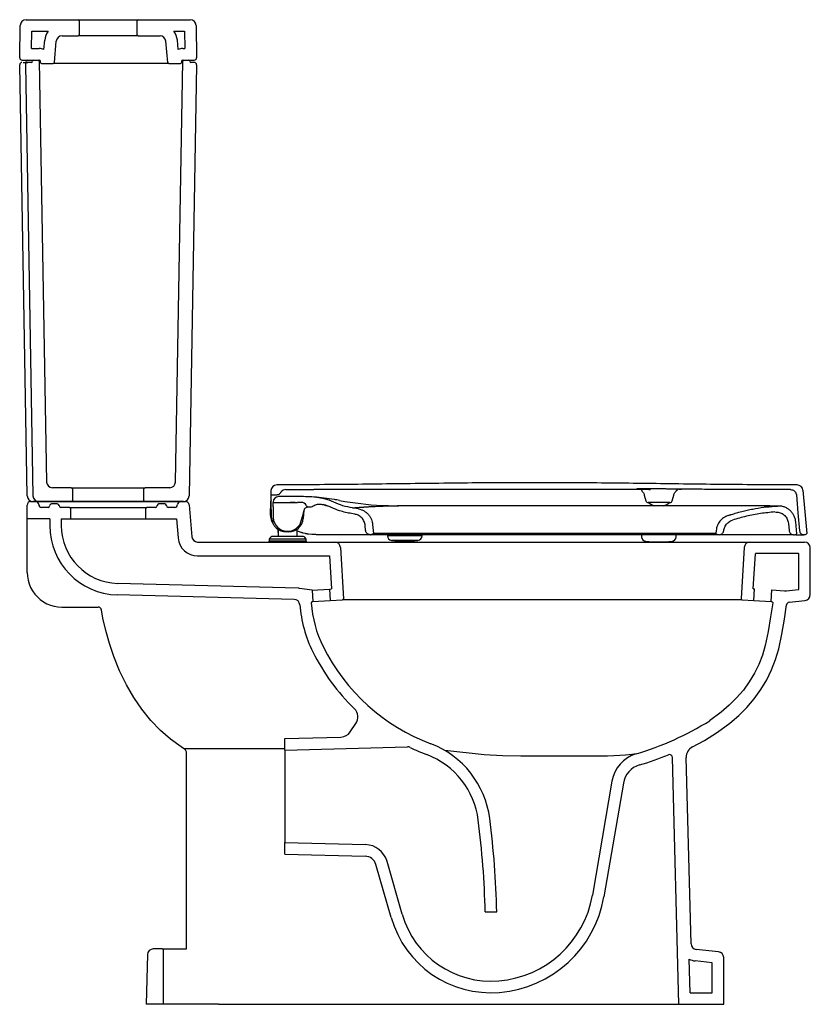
# Model space of a CAD drawing. Header units: millimetres. Extents: x 905.102 to 905.786, y 1368.491 to 1369.343.
import ezdxf

# ---------------------------------------------------------------- set-up
doc = ezdxf.new("R2010")
doc.units = ezdxf.units.MM
doc.layers.add('SANINDUSA', color=3, linetype='Continuous')

msp = doc.modelspace()

# ---------------------------------------------------------------- linework, layer by layer
at = {"layer": 'SANINDUSA'}
for p, q in [((905.1074, 1369.34295), (905.15251, 1369.34295)), ((905.15251, 1369.34295), (905.20451, 1369.34295)), ((905.20451, 1369.34295), (905.24962, 1369.34295)), ((905.10191, 1369.30999), (905.1024, 1369.33804)), ((905.15351, 1369.34195), (905.15351, 1369.32995)), ((905.20351, 1369.32995), (905.20351, 1369.34195)), ((905.25462, 1369.33804), (905.25511, 1369.30999)), ((905.11205, 1369.31795), (905.11231, 1369.33295)), ((905.11231, 1369.33295), (905.12656, 1369.33295)), ((905.12291, 1369.31719), (905.12361, 1369.32526)), ((905.13856, 1369.32895), (905.15251, 1369.32895)), ((905.20451, 1369.32895), (905.15251, 1369.32895)), ((905.20451, 1369.32895), (905.22346, 1369.32895)), ((905.23546, 1369.33295), (905.24471, 1369.33295)), ((905.23911, 1369.31719), (905.23841, 1369.32526)), ((905.24471, 1369.33295), (905.24497, 1369.31795)), ((905.11205, 1369.31795), (905.11887, 1369.31795)), ((905.13195, 1369.30587), (905.13357, 1369.32439)), ((905.23006, 1369.30587), (905.22844, 1369.32439)), ((905.24314, 1369.31795), (905.24497, 1369.31795)), ((905.10842, 1368.93087), (905.10191, 1369.30392)), ((905.10391, 1369.30795), (905.11887, 1369.30795)), ((905.10479, 1369.30595), (905.10686, 1369.30595)), ((905.10686, 1369.30595), (905.10891, 1369.30595)), ((905.10691, 1369.30392), (905.11342, 1368.93087)), ((905.11188, 1369.30595), (905.10891, 1369.30595)), ((905.11889, 1369.30697), (905.12525, 1368.94287)), ((905.11987, 1369.30595), (905.11987, 1369.30695)), ((905.12087, 1369.30495), (905.13096, 1369.30495)), ((905.14085, 1369.30495), (905.13096, 1369.30495)), ((905.14382, 1369.30495), (905.14085, 1369.30495)), ((905.2132, 1369.30495), (905.14382, 1369.30495)), ((905.21616, 1369.30495), (905.2132, 1369.30495)), ((905.22843, 1369.30495), (905.21616, 1369.30495)), ((905.23106, 1369.30495), (905.22843, 1369.30495)), ((905.23106, 1369.30495), (905.24114, 1369.30495)), ((905.23677, 1368.94287), (905.24312, 1369.30697)), ((905.24214, 1369.30695), (905.24214, 1369.30595)), ((905.24314, 1369.30795), (905.25311, 1369.30795)), ((905.24412, 1369.30795), (905.24814, 1369.30795)), ((905.25511, 1369.30392), (905.24859, 1368.93087)), ((905.25311, 1369.30595), (905.25014, 1369.30595)), ((905.14651, 1368.93795), (905.13025, 1368.93795)), ((905.14651, 1368.93795), (905.21051, 1368.93795)), ((905.14751, 1368.93695), (905.14751, 1368.92695)), ((905.20951, 1368.92695), (905.20951, 1368.93695)), ((905.23177, 1368.93795), (905.21051, 1368.93795)), ((905.31944, 1368.93546), (905.31934, 1368.93182)), ((905.32814, 1368.93409), (905.32814, 1368.93409)), ((905.32814, 1368.93409), (905.32814, 1368.93409)), ((905.32814, 1368.93409), (905.32814, 1368.93409)), ((905.32814, 1368.93409), (905.32814, 1368.93409)), ((905.67286, 1368.93657), (905.67179, 1368.93638)), ((905.78003, 1368.93576), (905.78331, 1368.89826)), ((905.11141, 1368.92595), (905.11592, 1368.92595)), ((905.11842, 1368.92595), (905.11342, 1368.92595)), ((905.11592, 1368.92595), (905.24109, 1368.92595)), ((905.14651, 1368.92595), (905.11842, 1368.92595)), ((905.21051, 1368.92595), (905.14651, 1368.92595)), ((905.2436, 1368.92595), (905.21051, 1368.92595)), ((905.24109, 1368.92595), (905.2456, 1368.92595)), ((905.31934, 1368.93182), (905.31939, 1368.93182)), ((905.31939, 1368.93182), (905.32184, 1368.93182)), ((905.32003, 1368.91202), (905.31951, 1368.92695)), ((905.32127, 1368.92544), (905.32127, 1368.92531)), ((905.32127, 1368.92531), (905.32582, 1368.92531)), ((905.32127, 1368.92506), (905.32127, 1368.92531)), ((905.32134, 1368.92138), (905.32127, 1368.92506)), ((905.32184, 1368.93182), (905.32395, 1368.93182)), ((905.32582, 1368.92511), (905.32582, 1368.92531)), ((905.32582, 1368.92511), (905.33372, 1368.92511)), ((905.34252, 1368.93031), (905.32627, 1368.93031)), ((905.33372, 1368.92531), (905.33891, 1368.92531)), ((905.33372, 1368.92531), (905.33372, 1368.92511)), ((905.3374, 1368.92531), (905.33613, 1368.92531)), ((905.33769, 1368.92531), (905.3374, 1368.92531)), ((905.33769, 1368.92531), (905.33769, 1368.92511)), ((905.33777, 1368.92531), (905.33777, 1368.92511)), ((905.33891, 1368.92511), (905.33777, 1368.92511)), ((905.33891, 1368.92511), (905.33891, 1368.92531)), ((905.33891, 1368.92511), (905.3393, 1368.92511)), ((905.3393, 1368.92531), (905.34042, 1368.92531)), ((905.3393, 1368.92531), (905.3393, 1368.92511)), ((905.33944, 1368.92531), (905.33944, 1368.92511)), ((905.33992, 1368.92531), (905.33992, 1368.92511)), ((905.34032, 1368.92531), (905.34032, 1368.92511)), ((905.34042, 1368.92511), (905.34042, 1368.92531)), ((905.34042, 1368.92511), (905.34077, 1368.92511)), ((905.34077, 1368.92531), (905.34252, 1368.92531)), ((905.34077, 1368.92531), (905.34077, 1368.92511)), ((905.34084, 1368.92511), (905.34077, 1368.92511)), ((905.34084, 1368.92531), (905.34084, 1368.92511)), ((905.36095, 1368.92931), (905.35645, 1368.92983)), ((905.36539, 1368.92838), (905.36095, 1368.92931)), ((905.36539, 1368.92838), (905.36554, 1368.92837)), ((905.36972, 1368.92706), (905.36539, 1368.92838)), ((905.37392, 1368.92535), (905.36972, 1368.92706)), ((905.37392, 1368.92535), (905.37392, 1368.92535)), ((905.64269, 1368.93161), (905.64402, 1368.92662)), ((905.64271, 1368.93162), (905.64272, 1368.93164)), ((905.64272, 1368.93164), (905.64284, 1368.93165)), ((905.66489, 1368.92514), (905.64596, 1368.92514)), ((905.66682, 1368.92662), (905.66811, 1368.93144)), ((905.66801, 1368.93146), (905.66808, 1368.93146)), ((905.66808, 1368.93146), (905.66811, 1368.93145)), ((905.66811, 1368.93145), (905.66811, 1368.93144)), ((905.66811, 1368.93144), (905.66811, 1368.93144)), ((905.10842, 1368.91095), (905.10841, 1368.92295)), ((905.24859, 1368.92322), (905.25101, 1368.89552)), ((905.31904, 1368.9205), (905.31903, 1368.91994)), ((905.32134, 1368.92138), (905.32147, 1368.91382)), ((905.34694, 1368.91381), (905.34811, 1368.91819)), ((905.34804, 1368.91844), (905.34742, 1368.91135)), ((905.34811, 1368.91819), (905.34835, 1368.91909)), ((905.35125, 1368.92132), (905.35217, 1368.92132)), ((905.35217, 1368.92132), (905.35358, 1368.92132)), ((905.36453, 1368.9234), (905.3649, 1368.92331)), ((905.39531, 1368.91961), (905.39003, 1368.92051)), ((905.41555, 1368.92268), (905.41592, 1368.92266)), ((905.41626, 1368.92264), (905.41677, 1368.92262)), ((905.41677, 1368.92262), (905.41795, 1368.92256)), ((905.41795, 1368.92256), (905.41881, 1368.92253)), ((905.41881, 1368.92253), (905.41965, 1368.9225)), ((905.41965, 1368.9225), (905.42087, 1368.92246)), ((905.42087, 1368.92246), (905.42133, 1368.92244)), ((905.42133, 1368.92244), (905.42296, 1368.9224)), ((905.42296, 1368.9224), (905.42299, 1368.9224)), ((905.42299, 1368.9224), (905.42464, 1368.92236)), ((905.42464, 1368.92236), (905.42508, 1368.92235)), ((905.42508, 1368.92235), (905.42627, 1368.92234)), ((905.42627, 1368.92234), (905.42724, 1368.92232)), ((905.42724, 1368.92232), (905.4279, 1368.92232)), ((905.4279, 1368.92232), (905.42941, 1368.92231)), ((905.42951, 1368.92231), (905.42942, 1368.92231)), ((905.4296, 1368.92231), (905.42954, 1368.92231)), ((905.52118, 1368.92231), (905.51241, 1368.92231)), ((905.61118, 1368.92231), (905.52118, 1368.92231)), ((905.62026, 1368.92231), (905.61118, 1368.92231)), ((905.62028, 1368.92231), (905.62026, 1368.92231)), ((905.63258, 1368.92231), (905.62028, 1368.92231)), ((905.63261, 1368.92231), (905.63258, 1368.92231)), ((905.64193, 1368.92231), (905.63261, 1368.92231)), ((905.64198, 1368.92231), (905.64193, 1368.92231)), ((905.75809, 1368.92211), (905.75753, 1368.92211)), ((905.75796, 1368.92211), (905.75797, 1368.92211)), ((905.10841, 1368.87059), (905.10842, 1368.91095)), ((905.12796, 1368.91095), (905.10842, 1368.91095)), ((905.12796, 1368.91095), (905.12796, 1368.90522)), ((905.13796, 1368.91095), (905.14601, 1368.91095)), ((905.13796, 1368.91095), (905.13796, 1368.9052)), ((905.14601, 1368.91095), (905.21101, 1368.91095)), ((905.21101, 1368.91095), (905.2361, 1368.91095)), ((905.23761, 1368.91105), (905.23906, 1368.89447)), ((905.32147, 1368.91382), (905.32147, 1368.91382)), ((905.32147, 1368.91382), (905.32148, 1368.91382)), ((905.32147, 1368.91382), (905.3215, 1368.9121)), ((905.3457, 1368.9092), (905.34694, 1368.91382)), ((905.39194, 1368.91514), (905.38928, 1368.91557)), ((905.77471, 1368.89797), (905.7738, 1368.90843)), ((905.32549, 1368.90198), (905.32549, 1368.89932)), ((905.32549, 1368.89932), (905.32599, 1368.89932)), ((905.32599, 1368.89632), (905.32599, 1368.90167)), ((905.33471, 1368.89972), (905.33277, 1368.89972)), ((905.3335, 1368.90031), (905.33411, 1368.90031)), ((905.34199, 1368.902), (905.34199, 1368.89632)), ((905.34404, 1368.8998), (905.34243, 1368.90038)), ((905.40143, 1368.90096), (905.40105, 1368.90525)), ((905.4075, 1368.90618), (905.40818, 1368.89831)), ((905.70492, 1368.90097), (905.70468, 1368.89831)), ((905.76748, 1368.90694), (905.768, 1368.90096)), ((905.25599, 1368.89095), (905.37641, 1368.89095)), ((905.31774, 1368.89182), (905.31774, 1368.89082)), ((905.35024, 1368.89182), (905.31774, 1368.89182)), ((905.35024, 1368.89082), (905.31774, 1368.89082)), ((905.31799, 1368.89332), (905.31799, 1368.89182)), ((905.34712, 1368.89332), (905.31799, 1368.89332)), ((905.34436, 1368.89582), (905.32135, 1368.89582)), ((905.34664, 1368.89582), (905.34436, 1368.89582)), ((905.34999, 1368.89332), (905.34712, 1368.89332)), ((905.34925, 1368.89823), (905.34734, 1368.89871)), ((905.34999, 1368.89182), (905.34999, 1368.89332)), ((905.35024, 1368.89082), (905.35024, 1368.89182)), ((905.35474, 1368.89754), (905.35189, 1368.89781)), ((905.40515, 1368.89731), (905.36072, 1368.89731)), ((905.37641, 1368.89095), (905.73412, 1368.89095)), ((905.40541, 1368.89731), (905.4055, 1368.89731)), ((905.42027, 1368.89731), (905.42027, 1368.89637)), ((905.45005, 1368.89637), (905.42027, 1368.89637)), ((905.44667, 1368.89239), (905.42387, 1368.89239)), ((905.45027, 1368.89637), (905.45005, 1368.89637)), ((905.45027, 1368.89637), (905.45027, 1368.89731)), ((905.60253, 1368.89831), (905.51279, 1368.89831)), ((905.70719, 1368.89731), (905.51281, 1368.89731)), ((905.64027, 1368.89731), (905.64027, 1368.8956)), ((905.67027, 1368.8956), (905.67005, 1368.8956)), ((905.67027, 1368.8956), (905.67027, 1368.89731)), ((905.70737, 1368.89731), (905.70747, 1368.89731)), ((905.73412, 1368.89095), (905.78141, 1368.89095)), ((905.77199, 1368.89731), (905.77271, 1368.89731)), ((905.78076, 1368.89731), (905.78083, 1368.89731)), ((905.78326, 1368.89826), (905.78331, 1368.89826)), ((905.37969, 1368.88625), (905.38232, 1368.84196)), ((905.78641, 1368.84546), (905.78641, 1368.88595)), ((905.25599, 1368.87895), (905.37011, 1368.87895)), ((905.37011, 1368.87895), (905.37181, 1368.85035)), ((905.73702, 1368.85042), (905.73882, 1368.88072)), ((905.77616, 1368.88095), (905.73907, 1368.88095)), ((905.77641, 1368.85018), (905.77641, 1368.8807)), ((905.10841, 1368.86465), (905.10841, 1368.87059)), ((905.34312, 1368.85097), (905.18661, 1368.85522)), ((905.3552, 1368.84936), (905.34422, 1368.85088)), ((905.3552, 1368.84936), (905.37018, 1368.85025)), ((905.3552, 1368.84936), (905.3558, 1368.83938)), ((905.37018, 1368.85025), (905.37181, 1368.85035)), ((905.37018, 1368.85025), (905.37077, 1368.84027)), ((905.73744, 1368.84032), (905.73803, 1368.85036)), ((905.75241, 1368.83943), (905.75301, 1368.84947)), ((905.33959, 1368.84132), (905.18643, 1368.84524)), ((905.3558, 1368.83938), (905.37077, 1368.84027)), ((905.37077, 1368.84027), (905.38138, 1368.8409)), ((905.72744, 1368.84091), (905.38138, 1368.8409)), ((905.73744, 1368.84032), (905.75241, 1368.83943)), ((905.76823, 1368.83904), (905.78193, 1368.84048)), ((905.13841, 1368.83465), (905.16974, 1368.83465)), ((905.3553, 1368.83935), (905.3558, 1368.83938)), ((905.38808, 1368.72663), (905.393, 1368.73394)), ((905.33146, 1368.72096), (905.38005, 1368.72223)), ((905.33146, 1368.71095), (905.33146, 1368.72096)), ((905.24546, 1368.71102), (905.24171, 1368.71382)), ((905.24403, 1368.71242), (905.33146, 1368.71242)), ((905.33146, 1368.71095), (905.43754, 1368.71373)), ((905.33146, 1368.71095), (905.33146, 1368.63095)), ((905.67259, 1368.49095), (905.66699, 1368.70466)), ((905.68322, 1368.54329), (905.679, 1368.70453)), ((905.61468, 1368.68396), (905.59781, 1368.58531)), ((905.62453, 1368.68228), (905.60774, 1368.58407)), ((905.33146, 1368.62095), (905.33146, 1368.63095)), ((905.33146, 1368.63095), (905.40125, 1368.62913)), ((905.33146, 1368.62095), (905.40099, 1368.61913)), ((905.42349, 1368.56611), (905.41034, 1368.6119)), ((905.4331, 1368.56887), (905.41995, 1368.61466)), ((905.50497, 1368.57095), (905.51497, 1368.57095)), ((905.21252, 1368.534), (905.21139, 1368.49095)), ((905.2254, 1368.53887), (905.21752, 1368.53887)), ((905.2254, 1368.53887), (905.2464, 1368.53887)), ((905.22641, 1368.49095), (905.22641, 1368.53787)), ((905.70694, 1368.53643), (905.6877, 1368.53845)), ((905.68233, 1368.50095), (905.68157, 1368.52998)), ((905.70141, 1368.52695), (905.68665, 1368.5285)), ((905.70141, 1368.50095), (905.70141, 1368.52695)), ((905.71141, 1368.49095), (905.71141, 1368.53145)), ((905.68233, 1368.50095), (905.70141, 1368.50095)), ((905.22641, 1368.49095), (905.21139, 1368.49095)), ((905.27411, 1368.49095), (905.22641, 1368.49095)), ((905.27411, 1368.49095), (905.59571, 1368.49095)), ((905.59571, 1368.49095), (905.67259, 1368.49095)), ((905.67259, 1368.49095), (905.71141, 1368.49095))]:
    msp.add_line(p, q, dxfattribs=at)
at = {"layer": 'SANINDUSA', "linetype": 'Continuous'}
for p, q in [((905.1265, 1368.92095), (905.12092, 1368.92095)), ((905.1345, 1368.92395), (905.1295, 1368.92395)), ((905.145, 1368.92095), (905.1375, 1368.92095)), ((905.145, 1368.92095), (905.212, 1368.92095)), ((905.146, 1368.91995), (905.146, 1368.91095)), ((905.211, 1368.91095), (905.211, 1368.91995)), ((905.2195, 1368.92095), (905.212, 1368.92095)), ((905.2275, 1368.92395), (905.2225, 1368.92395)), ((905.23609, 1368.92095), (905.2305, 1368.92095))]:
    msp.add_line(p, q, dxfattribs=at)
at = {"layer": 'SANINDUSA', "flags": 128}
for points in [[(905.35434, 1368.93648), (905.35434, 1368.93647), (905.35434, 1368.93647)], [(905.64808, 1368.93655), (905.64712, 1368.93654), (905.64663, 1368.93654), (905.64651, 1368.93654), (905.64648, 1368.93654), (905.64648, 1368.93654), (905.64648, 1368.93654), (905.64648, 1368.93654), (905.64648, 1368.93654), (905.64648, 1368.93654), (905.64648, 1368.93654), (905.63543, 1368.93653), (905.62424, 1368.93652), (905.61294, 1368.93652), (905.60758, 1368.93652), (905.60277, 1368.93652), (905.59927, 1368.93653), (905.59577, 1368.93653), (905.59227, 1368.93653), (905.58376, 1368.93654), (905.57951, 1368.93654), (905.57738, 1368.93654), (905.57632, 1368.93654), (905.57578, 1368.93654), (905.57565, 1368.93654), (905.57558, 1368.93654), (905.57558, 1368.93654), (905.57557, 1368.93654), (905.57557, 1368.93654), (905.57557, 1368.93654), (905.57557, 1368.93654), (905.57557, 1368.93654), (905.57557, 1368.93654), (905.57557, 1368.93654), (905.49384, 1368.93651), (905.44351, 1368.93644), (905.43881, 1368.93644), (905.43436, 1368.93643), (905.42991, 1368.93642), (905.42546, 1368.93642), (905.42101, 1368.93641), (905.41656, 1368.9364), (905.41211, 1368.9364), (905.35647, 1368.93633)], [(905.31934, 1368.93183), (905.31932, 1368.93086), (905.31928, 1368.92943), (905.31923, 1368.92764), (905.31918, 1368.92552), (905.31911, 1368.92313), (905.31904, 1368.9205)], [(905.77436, 1368.93177), (905.77571, 1368.91635), (905.77708, 1368.90069)], [(905.4297, 1368.92231), (905.42965, 1368.92231), (905.4296, 1368.92231)], [(905.10841, 1368.86465), (905.1086, 1368.86129), (905.10916, 1368.85797), (905.1101, 1368.85474), (905.11138, 1368.85163), (905.11301, 1368.84869), (905.11496, 1368.84595), (905.1172, 1368.84344), (905.11971, 1368.8412), (905.12245, 1368.83925), (905.1254, 1368.83762), (905.1285, 1368.83634), (905.13174, 1368.83541), (905.13505, 1368.83484), (905.13841, 1368.83465)], [(905.73702, 1368.85042), (905.73803, 1368.85036)], [(905.1727, 1368.83216), (905.17257, 1368.83267), (905.17235, 1368.83315), (905.17206, 1368.83358), (905.17168, 1368.83395), (905.17125, 1368.83425), (905.17078, 1368.83447), (905.17027, 1368.83461), (905.16974, 1368.83465)], [(905.24171, 1368.71382), (905.23262, 1368.72036), (905.22396, 1368.72789), (905.21556, 1368.73663), (905.20772, 1368.74631), (905.2007, 1368.75652), (905.19431, 1368.76747), (905.18843, 1368.77943), (905.18329, 1368.79202), (905.17956, 1368.80304), (905.1764, 1368.81438), (905.17402, 1368.82495), (905.1727, 1368.83216)], [(905.68446, 1368.71374), (905.69476, 1368.71929), (905.70601, 1368.72636), (905.7168, 1368.73432), (905.72439, 1368.74088), (905.73143, 1368.74791), (905.73785, 1368.75541), (905.7436, 1368.76333), (905.74864, 1368.77163), (905.75292, 1368.78029), (905.75639, 1368.78927), (905.75909, 1368.79852), (905.7618, 1368.81124), (905.76392, 1368.82431), (905.76573, 1368.83651)], [(905.24639, 1368.70812), (905.24635, 1368.70878), (905.24622, 1368.70941), (905.24615, 1368.70964), (905.24585, 1368.71038), (905.24546, 1368.71102)], [(905.24639, 1368.70519), (905.24639, 1368.70736), (905.24639, 1368.70812)], [(905.24639, 1368.54316), (905.24643, 1368.59972), (905.24642, 1368.65629), (905.24639, 1368.70519)], [(905.24639, 1368.53887), (905.2464, 1368.53986), (905.24639, 1368.54316)]]:
    msp.add_lwpolyline(points, dxfattribs=at)
for points in [[(905.72913, 1368.88625), (905.7265, 1368.84197, 0.414214), (905.72744, 1368.84091), (905.73744, 1368.84032)], [(905.75301, 1368.84947), (905.76417, 1368.84881, 0.041038), (905.76581, 1368.84884), (905.77619, 1368.84993)], [(905.75241, 1368.83943), (905.75292, 1368.8394, -0.440211), (905.75385, 1368.83825), (905.75206, 1368.82615), (905.75, 1368.81345), (905.74744, 1368.80146), (905.74501, 1368.79312), (905.74192, 1368.78512), (905.73811, 1368.77741), (905.7336, 1368.76998), (905.72842, 1368.76285), (905.72262, 1368.75607), (905.71622, 1368.74967), (905.7093, 1368.7437), (905.69925, 1368.73628)]]:
    msp.add_lwpolyline(points, format="xyb", dxfattribs=at)
at = {"layer": 'SANINDUSA', "linetype": 'Continuous', "flags": 128}
for points in [[(905.58059, 1368.70562), (905.5748, 1368.70559), (905.55163, 1368.70559), (905.53581, 1368.70569), (905.52001, 1368.70603), (905.50415, 1368.70688), (905.4699, 1368.71063)], [(905.63564, 1368.70765), (905.63184, 1368.70708), (905.62653, 1368.70658), (905.62151, 1368.7062), (905.61631, 1368.70588), (905.61093, 1368.70565), (905.60534, 1368.70568), (905.59946, 1368.70569), (905.59281, 1368.70568), (905.58674, 1368.70566), (905.58059, 1368.70562)]]:
    msp.add_lwpolyline(points, dxfattribs=at)
at = {"layer": 'SANINDUSA'}
for centre, radius, start, end in [((905.1074, 1369.33795), 0.005, 90, 179), ((905.15251, 1369.34195), 0.001, 0, 90), ((905.20451, 1369.34195), 0.001, 90, 180), ((905.24962, 1369.33795), 0.005, 1, 90), ((905.13856, 1369.32395), 0.015, 143.1301, 175), ((905.13856, 1369.32395), 0.005, 90, 175), ((905.15251, 1369.32995), 0.001, 270, 0), ((905.20451, 1369.32995), 0.001, 180, 270), ((905.22346, 1369.32395), 0.005, 5, 90), ((905.22346, 1369.32395), 0.015, 5, 36.8699), ((905.11887, 1369.30695), 0.011, 68.49634, 90), ((905.24314, 1369.30695), 0.011, 90, 111.50366), ((905.10391, 1369.30995), 0.002, 179, 270), ((905.25311, 1369.30995), 0.002, 270, 1), ((905.10391, 1369.30395), 0.002, 90, 181), ((905.10688, 1369.30695), 0.001, 270, 0), ((905.10891, 1369.30395), 0.002, 90, 181), ((905.10888, 1369.30695), 0.001, 90, 180), ((905.11188, 1369.30695), 0.001, 270, 0), ((905.11388, 1369.30695), 0.001, 90, 180), ((905.11789, 1369.30695), 0.001, 1, 90), ((905.11887, 1369.30695), 0.001, 0, 90), ((905.12087, 1369.30595), 0.001, 180, 270), ((905.13096, 1369.30595), 0.001, 270, 355), ((905.23106, 1369.30595), 0.001, 185, 270), ((905.24114, 1369.30595), 0.001, 270, 0), ((905.24314, 1369.30695), 0.001, 90, 180), ((905.24412, 1369.30695), 0.001, 90, 179), ((905.24814, 1369.30695), 0.001, 0, 90), ((905.25014, 1369.30695), 0.001, 180, 270), ((905.25311, 1369.30395), 0.002, 359, 90), ((905.13025, 1368.94295), 0.005, 181, 270), ((905.23177, 1368.94295), 0.005, 270, 359), ((905.14651, 1368.93695), 0.001, 0, 90), ((905.21051, 1368.93695), 0.001, 90, 180), ((905.32443, 1368.93533), 0.005, 90.16125, 178.5), ((905.33233, 1368.93136), 0.005, 90.17189, 146.93375), ((905.77505, 1368.93532), 0.005, 5.00547, 89.8923), ((905.11141, 1368.92295), 0.003, 90, 180), ((905.11342, 1368.93095), 0.005, 181, 270), ((905.11842, 1368.93095), 0.005, 181, 270), ((905.14651, 1368.92695), 0.001, 270, 0), ((905.21051, 1368.92695), 0.001, 180, 270), ((905.2436, 1368.93095), 0.005, 270, 359), ((905.2456, 1368.92295), 0.003, 5, 90), ((905.32627, 1368.92531), 0.005, 89.99887, 178.50284), ((905.34251, 1368.73024), 0.20008, 86.00334, 89.99712), ((905.34251, 1368.73024), 0.19508, 88.99299, 89.99712), ((905.34586, 1368.92078), 0.0045, 25.65564, 88.99299), ((905.34251, 1368.73027), 0.20005, 80.84611, 85.94862), ((905.42979, 1369.20231), 0.28, 259.52466, 267.08474), ((905.64596, 1368.92714), 0.002, 195.00016, 270), ((905.65542, 1368.93496), 0.01332, 227.49899, 252.77566), ((905.65542, 1368.93496), 0.01332, 287.65192, 312.50101), ((905.66489, 1368.92714), 0.002, 270, 344.99984), ((905.35217, 1368.92382), 0.0025, 205.65564, 270), ((905.35358, 1368.92407), 0.00275, 270, 303.49929), ((905.2361, 1368.92345), 0.0125, 270, 276.93444), ((905.33277, 1368.91247), 0.01275, 182, 270), ((905.3335, 1368.91231), 0.012, 180.99612, 270), ((905.33411, 1368.91231), 0.012, 270, 345.00139), ((905.33471, 1368.91247), 0.01275, 270, 355), ((905.18796, 1368.90522), 0.06, 180, 268.53288), ((905.18796, 1368.9052), 0.05, 180, 268.44468), ((905.25599, 1368.89595), 0.017, 185.00076, 270), ((905.25599, 1368.89595), 0.005, 185, 270), ((905.32135, 1368.89232), 0.0035, 90, 163.39845), ((905.32649, 1368.89632), 0.0005, 180, 270), ((905.34149, 1368.89632), 0.0005, 270, 0), ((905.34664, 1368.89232), 0.0035, 16.60155, 90), ((905.3747, 1368.88595), 0.005, 3.4, 90), ((905.42427, 1368.89637), 0.004, 180, 264.208), ((905.43527, 1369.00481), 0.113, 264.208, 275.792), ((905.44627, 1368.89637), 0.004, 275.792, 0), ((905.64427, 1368.8956), 0.004, 180, 264.208), ((905.65527, 1369.00405), 0.113, 264.208, 275.792), ((905.66627, 1368.8956), 0.004, 275.792, 0), ((905.73412, 1368.88595), 0.005, 90, 176.6), ((905.78083, 1368.90091), 0.0036, 270, 312.38676), ((905.78141, 1368.88595), 0.005, 0, 90), ((905.73907, 1368.8807), 0.00025, 90, 176.6), ((905.77616, 1368.8807), 0.00025, 0, 90), ((905.34285, 1368.84097), 0.01, 82.12515, 88.44468), ((905.77616, 1368.85018), 0.00025, 276, 0), ((905.33946, 1368.83632), 0.005, 4.33395, 88.53288), ((905.38133, 1368.8419), 0.001, 273.4, 3.4), ((905.78141, 1368.84546), 0.005, 276, 0), ((905.45414, 1368.84501), 0.11, 184.33395, 206.46794), ((905.35536, 1368.83835), 0.001, 93.4, 183.85742), ((905.45414, 1368.84501), 0.1, 183.85742, 206.46794), ((905.76869, 1368.83608), 0.003, 98.69704, 171.74803), ((905.51795, 1368.87678), 0.17128, 206.46794, 249.49014), ((905.51795, 1368.87678), 0.18128, 206.46794, 225.85122), ((905.38471, 1368.73953), 0.01, 326.00351, 45.85122), ((905.5596, 1368.9615), 0.265, 286.67366, 301.81117), ((905.37979, 1368.73222), 0.01, 271.5, 326.00351), ((905.43767, 1368.70873), 0.005, 64.41111, 91.5), ((905.52183, 1368.88447), 0.18985, 244.41111, 249.19008), ((905.42951, 1368.64157), 0.08, 7.25799, 69.19008), ((905.68899, 1368.70479), 0.01, 116.84701, 181.48654), ((905.42951, 1368.64157), 0.07, 7.25799, 69.19008), ((905.64425, 1368.67891), 0.03, 106.67366, 170.29708), ((905.5596, 1368.9615), 0.275, 286.67366, 292.20798), ((905.66449, 1368.70459), 0.0025, 1.5, 112.20798), ((905.64425, 1368.67891), 0.02, 106.67366, 170.29708), ((904.72504, 1368.55185), 0.78016, 1.40287, 7.25799), ((904.72504, 1368.55185), 0.79016, 1.38512, 7.25799), ((905.40073, 1368.60913), 0.02, 16.02637, 88.5), ((905.40073, 1368.60914), 0.01, 16.02637, 88.5), ((905.50917, 1368.60092), 0.09, 274.73628, 350.01302), ((905.50917, 1368.60092), 0.1, 274.73628, 350.29708), ((905.51, 1368.59095), 0.08, 196.02637, 274.73628), ((905.51, 1368.59095), 0.09, 196.02637, 274.73628), ((905.68822, 1368.54342), 0.005, 181.5, 263.99681), ((905.21752, 1368.53387), 0.005, 90, 178.5), ((905.2254, 1368.53787), 0.001, 0, 90), ((905.70641, 1368.53145), 0.005, 0, 83.9978), ((905.68822, 1368.54342), 0.015, 243.68186, 263.99681)]:
    msp.add_arc(centre, radius, start, end, dxfattribs=at)
at = {"layer": 'SANINDUSA', "linetype": 'Continuous'}
for centre, radius, start, end in [((905.11592, 1368.92345), 0.0025, 0, 90), ((905.24109, 1368.92345), 0.0025, 90, 180), ((905.12092, 1368.92345), 0.0025, 180, 270), ((905.1265, 1368.92245), 0.0015, 270, 0), ((905.1295, 1368.92245), 0.0015, 90, 180), ((905.1345, 1368.92245), 0.0015, 0, 90), ((905.1375, 1368.92245), 0.0015, 180, 270), ((905.145, 1368.91995), 0.001, 0, 90), ((905.212, 1368.91995), 0.001, 90, 180), ((905.2195, 1368.92245), 0.0015, 270, 0), ((905.2225, 1368.92245), 0.0015, 90, 180), ((905.2275, 1368.92245), 0.0015, 0, 90), ((905.2305, 1368.92245), 0.0015, 180, 270), ((905.23609, 1368.92345), 0.0025, 270, 0)]:
    msp.add_arc(centre, radius, start, end, dxfattribs=at)
at = {"layer": 'SANINDUSA'}
for points, knots in [([(905.77506, 1368.94032), (905.75403, 1368.94044), (905.71196, 1368.94067), (905.64888, 1368.94155), (905.58579, 1368.94228), (905.5217, 1368.94238), (905.45661, 1368.9417), (905.39052, 1368.94076), (905.34645, 1368.94048), (905.32442, 1368.94033)], [0, 0, 0, 0, 0.139997, 0.280002, 0.420003, 0.559997, 0.706664, 0.853335, 1, 1, 1, 1]), ([(905.32395, 1368.93182), (905.32436, 1368.93185), (905.32534, 1368.93192), (905.32676, 1368.93257), (905.32769, 1368.93343), (905.32807, 1368.93399), (905.32814, 1368.93409)], [0, 0, 0, 0, 0.2493989, 0.5887341, 0.9275537, 1, 1, 1, 1]), ([(905.33231, 1368.93636), (905.33462, 1368.93637), (905.33923, 1368.93639), (905.34383, 1368.93641), (905.34614, 1368.93643)], [0, 0, 0, 0, 0.499999, 1, 1, 1, 1]), ([(905.34614, 1368.93643), (905.34719, 1368.93643), (905.34931, 1368.93645), (905.3516, 1368.93646), (905.35298, 1368.93647), (905.35375, 1368.93647), (905.35425, 1368.93648), (905.35431, 1368.93648), (905.35647, 1368.93633)], [0, 0, 0, 0, 0.246558, 0.495477, 0.621202, 0.747563, 0.87374, 1, 1, 1, 1]), ([(905.67286, 1368.93657), (905.67333, 1368.93658), (905.67386, 1368.93659), (905.67422, 1368.93659), (905.67426, 1368.9366), (905.67426, 1368.9366), (905.67426, 1368.9366), (905.67426, 1368.9366), (905.67426, 1368.9366), (905.67427, 1368.9366), (905.67503, 1368.93662), (905.67489, 1368.93664), (905.67463, 1368.93666), (905.67425, 1368.93668), (905.67394, 1368.93669), (905.67351, 1368.9367), (905.67291, 1368.93671), (905.67174, 1368.93673), (905.66979, 1368.93676), (905.66725, 1368.9368), (905.66498, 1368.93682), (905.66317, 1368.93684), (905.66138, 1368.93686), (905.65934, 1368.93688), (905.65704, 1368.93689), (905.65439, 1368.93691), (905.65176, 1368.93693), (905.64951, 1368.93694), (905.64754, 1368.93694), (905.64582, 1368.93694), (905.64411, 1368.93694), (905.642, 1368.93694), (905.63971, 1368.93693), (905.63797, 1368.9369), (905.63699, 1368.93688), (905.6365, 1368.93686), (905.63621, 1368.93685), (905.63597, 1368.93683), (905.63591, 1368.9368), (905.63615, 1368.93677), (905.63659, 1368.93674), (905.63718, 1368.93672), (905.63819, 1368.93668), (905.63983, 1368.93665), (905.64218, 1368.93661), (905.64493, 1368.93657), (905.64703, 1368.93655), (905.64808, 1368.93655)], [0, 0, 0, 0, 0.037459, 0.042196, 0.042789, 0.042863, 0.042873, 0.042874, 0.042874, 0.042874, 0.083488, 0.111783, 0.140092, 0.151456, 0.162853, 0.175179, 0.192753, 0.210184, 0.25331, 0.296253, 0.317817, 0.339499, 0.361365, 0.378995, 0.407468, 0.435813, 0.464159, 0.492636, 0.510311, 0.532279, 0.55406, 0.575722, 0.61886, 0.662183, 0.684091, 0.703959, 0.718186, 0.732359, 0.760596, 0.788813, 0.807682, 0.82664, 0.851023, 0.888443, 0.925558, 0.962651, 1, 1, 1, 1]), ([(905.64043, 1368.93586), (905.6404, 1368.93581), (905.64033, 1368.93572), (905.64048, 1368.93541), (905.64085, 1368.93493), (905.64153, 1368.93407), (905.64224, 1368.93295), (905.64254, 1368.93206), (905.64268, 1368.93162)], [0, 0, 0, 0, 0.113324, 0.247998, 0.47741, 0.66711, 0.835251, 1, 1, 1, 1]), ([(905.66811, 1368.93144), (905.66826, 1368.93189), (905.66855, 1368.93277), (905.66925, 1368.93389), (905.66995, 1368.93476), (905.6703, 1368.93519), (905.67043, 1368.93538), (905.67045, 1368.9354), (905.67045, 1368.93541), (905.67046, 1368.93541), (905.67046, 1368.93541), (905.67046, 1368.93541), (905.67046, 1368.93541), (905.67046, 1368.93541), (905.67046, 1368.93549), (905.67112, 1368.9359), (905.67144, 1368.93616), (905.67179, 1368.93638), (905.67179, 1368.93638), (905.67179, 1368.93638)], [0, 0, 0, 0, 0.129366, 0.258754, 0.399425, 0.563844, 0.586698, 0.589593, 0.591044, 0.591772, 0.592136, 0.592226, 0.592271, 0.592277, 0.592278, 0.681371, 0.788912, 0.902385, 1, 1, 1, 1]), ([(905.76939, 1368.93634), (905.76928, 1368.93634), (905.76906, 1368.93634), (905.76765, 1368.93634), (905.76587, 1368.93635), (905.76414, 1368.93635), (905.76281, 1368.93636), (905.76133, 1368.93636), (905.7597, 1368.93637), (905.75803, 1368.93637), (905.75643, 1368.93638), (905.75497, 1368.93639), (905.75252, 1368.93639), (905.74874, 1368.93641), (905.74296, 1368.93643), (905.73625, 1368.93646), (905.72853, 1368.93649), (905.72016, 1368.93652), (905.71124, 1368.93654), (905.70201, 1368.93656), (905.69255, 1368.93657), (905.68292, 1368.93657), (905.67621, 1368.93657), (905.67286, 1368.93657)], [0, 0, 0, 0, 0.064097, 0.128064, 0.191979, 0.218861, 0.245753, 0.272663, 0.299596, 0.32656, 0.348947, 0.367215, 0.385473, 0.442804, 0.500111, 0.565283, 0.62985, 0.694258, 0.758683, 0.821758, 0.881254, 0.940647, 1, 1, 1, 1]), ([(905.76939, 1368.93634), (905.76939, 1368.93634), (905.76939, 1368.93634), (905.76939, 1368.93634), (905.76939, 1368.93634)], [0, 0, 0, 0, 0.964917, 1, 1, 1, 1]), ([(905.76939, 1368.93634), (905.76995, 1368.93628), (905.77108, 1368.93617), (905.77257, 1368.9353), (905.7737, 1368.93403), (905.77423, 1368.93276), (905.77433, 1368.93199), (905.77436, 1368.93177)], [0, 0, 0, 0, 0.227791, 0.455581, 0.683372, 0.911164, 1, 1, 1, 1]), ([(905.31934, 1368.93182), (905.31934, 1368.93173), (905.31935, 1368.93161), (905.31937, 1368.93094), (905.3194, 1368.9301), (905.31945, 1368.92876), (905.31949, 1368.92755), (905.31951, 1368.92695)], [0, 0, 0, 0, 0.249422, 0.371475, 0.499533, 0.74933, 1, 1, 1, 1]), ([(905.33944, 1368.92511), (905.3394, 1368.92511), (905.33932, 1368.92511), (905.33931, 1368.92511), (905.3393, 1368.92511)], [0, 0, 0, 0, 0.558412, 1, 1, 1, 1]), ([(905.33992, 1368.92511), (905.33982, 1368.92511), (905.33964, 1368.92511), (905.3395, 1368.92511), (905.33944, 1368.92511)], [0, 0, 0, 0, 0.560676, 1, 1, 1, 1]), ([(905.34032, 1368.92511), (905.3403, 1368.92511), (905.34024, 1368.92511), (905.3401, 1368.92511), (905.33999, 1368.92511), (905.33992, 1368.92511)], [0, 0, 0, 0, 0.280232, 0.560326, 1, 1, 1, 1]), ([(905.34042, 1368.92511), (905.34041, 1368.92511), (905.3404, 1368.92511), (905.34035, 1368.92511), (905.34032, 1368.92511)], [0, 0, 0, 0, 0.560313, 1, 1, 1, 1]), ([(905.39003, 1368.92051), (905.38726, 1368.92103), (905.38172, 1368.92208), (905.37652, 1368.92426), (905.37392, 1368.92535)], [0, 0, 0, 0, 0.500191, 1, 1, 1, 1]), ([(905.37888, 1368.92698), (905.37806, 1368.92713), (905.37642, 1368.92743), (905.37503, 1368.92765), (905.37434, 1368.92777)], [0, 0, 0, 0, 0.5000484, 1, 1, 1, 1]), ([(905.32176, 1368.90627), (905.32165, 1368.90641), (905.32084, 1368.90751), (905.31999, 1368.90978), (905.3192, 1368.91319), (905.31898, 1368.91656), (905.31902, 1368.91894), (905.31903, 1368.91994)], [0, 0, 0, 0, 0.038773, 0.295794, 0.55026, 0.810087, 1, 1, 1, 1]), ([(905.34835, 1368.91909), (905.34847, 1368.9194), (905.34869, 1368.92002), (905.34939, 1368.92073), (905.35027, 1368.92122), (905.35092, 1368.92128), (905.35125, 1368.92132)], [0, 0, 0, 0, 0.25, 0.5, 0.75, 1, 1, 1, 1]), ([(905.3551, 1368.92177), (905.3563, 1368.9224), (905.35869, 1368.92367), (905.3622, 1368.92392), (905.36421, 1368.92349), (905.36491, 1368.92333)], [0, 0, 0, 0, 0.395076, 0.790152, 1, 1, 1, 1]), ([(905.36804, 1368.92235), (905.36772, 1368.92246), (905.36708, 1368.92268), (905.36604, 1368.92301), (905.36531, 1368.92322), (905.36491, 1368.92333)], [0, 0, 0, 0, 0.310252, 0.620503, 1, 1, 1, 1]), ([(905.36499, 1368.9233), (905.36536, 1368.9232), (905.36639, 1368.92292), (905.3674, 1368.92257), (905.36804, 1368.92235)], [0, 0, 0, 0, 0.361128, 1, 1, 1, 1]), ([(905.37182, 1368.92081), (905.37151, 1368.92095), (905.37089, 1368.92123), (905.36964, 1368.92176), (905.36868, 1368.92211), (905.36804, 1368.92235)], [0, 0, 0, 0, 0.2500868, 0.5001861, 1, 1, 1, 1]), ([(905.38928, 1368.91557), (905.38752, 1368.91588), (905.38401, 1368.9165), (905.37813, 1368.91815), (905.37415, 1368.91983), (905.37182, 1368.92081)], [0, 0, 0, 0, 0.291685, 0.585356, 1, 1, 1, 1]), ([(905.39003, 1368.92051), (905.39003, 1368.92051), (905.39003, 1368.92051), (905.39004, 1368.92051), (905.39006, 1368.92051), (905.39008, 1368.92051), (905.3901, 1368.92052), (905.39014, 1368.92052), (905.39018, 1368.92052), (905.39041, 1368.92054), (905.39093, 1368.92059), (905.39183, 1368.92066), (905.39241, 1368.92071), (905.39307, 1368.92077), (905.3938, 1368.92083), (905.39446, 1368.92088), (905.39503, 1368.92092), (905.39542, 1368.92095), (905.39575, 1368.92098), (905.39592, 1368.92099), (905.396, 1368.921)], [0, 0, 0, 0, 0.0223398, 0.0446726, 0.0669974, 0.0893132, 0.1116202, 0.1339183, 0.1562074, 0.1850913, 0.4642351, 0.5469924, 0.6295812, 0.7119943, 0.7942245, 0.8725876, 0.9135405, 0.9562506, 0.9781325, 1, 1, 1, 1]), ([(905.39531, 1368.91961), (905.39612, 1368.91942), (905.39776, 1368.91903), (905.40005, 1368.91794), (905.40215, 1368.91649), (905.40396, 1368.91472), (905.40545, 1368.91266), (905.40687, 1368.90986), (905.40726, 1368.90759), (905.4075, 1368.90618)], [0, 0, 0, 0, 0.128109, 0.259932, 0.38804, 0.519864, 0.647972, 0.779796, 1, 1, 1, 1]), ([(905.396, 1368.921), (905.39607, 1368.921), (905.3962, 1368.92101), (905.39653, 1368.92104), (905.39707, 1368.92108), (905.39786, 1368.92114), (905.39879, 1368.92121), (905.39975, 1368.92128), (905.40135, 1368.92138), (905.40369, 1368.92154), (905.40746, 1368.92175), (905.41216, 1368.92198), (905.41658, 1368.92213), (905.41973, 1368.92221), (905.42139, 1368.92224), (905.42308, 1368.92227), (905.42463, 1368.92229), (905.42591, 1368.9223), (905.4268, 1368.9223), (905.42741, 1368.92231), (905.42782, 1368.92231), (905.42813, 1368.92231), (905.42842, 1368.92231), (905.42866, 1368.92231), (905.42887, 1368.92231), (905.42906, 1368.92231), (905.42928, 1368.92231), (905.42946, 1368.92231), (905.4296, 1368.92231), (905.42968, 1368.92231), (905.42973, 1368.92231), (905.42976, 1368.92231), (905.42978, 1368.92231)], [0, 0, 0, 0, 0.010245, 0.020478, 0.048761, 0.089431, 0.129904, 0.170181, 0.210265, 0.319516, 0.427394, 0.582137, 0.734628, 0.774271, 0.813815, 0.853274, 0.892663, 0.91892, 0.938579, 0.95134, 0.958556, 0.964934, 0.971313, 0.977138, 0.980326, 0.98511, 0.989131, 0.993913, 0.996478, 0.998038, 0.998953, 1, 1, 1, 1]), ([(905.41592, 1368.92266), (905.41593, 1368.92266), (905.41604, 1368.92265), (905.41615, 1368.92265), (905.41626, 1368.92264)], [0, 0, 0, 0, 0.041725, 1, 1, 1, 1]), ([(905.42942, 1368.92231), (905.42936, 1368.92231), (905.42923, 1368.92231), (905.42911, 1368.92231), (905.42905, 1368.92231)], [0, 0, 0, 0, 0.499659, 1, 1, 1, 1]), ([(905.42954, 1368.92231), (905.42953, 1368.92231), (905.42952, 1368.92231), (905.42951, 1368.92231), (905.42951, 1368.92231)], [0, 0, 0, 0, 0.8794546, 1, 1, 1, 1]), ([(905.42978, 1368.92231), (905.42978, 1368.92231), (905.42977, 1368.92231), (905.42976, 1368.92231), (905.42975, 1368.92231)], [0, 0, 0, 0, 0.361247, 1, 1, 1, 1]), ([(905.4975, 1368.92231), (905.49345, 1368.92231), (905.48536, 1368.92231), (905.47349, 1368.92231), (905.4619, 1368.92231), (905.45071, 1368.92231), (905.43991, 1368.92231), (905.43316, 1368.92231), (905.42979, 1368.92231)], [0, 0, 0, 0, 0.166668, 0.33333, 0.5, 0.66667, 0.833333, 1, 1, 1, 1]), ([(905.51241, 1368.92231), (905.50992, 1368.92231), (905.50493, 1368.92231), (905.49998, 1368.92231), (905.4975, 1368.92231)], [0, 0, 0, 0, 0.5, 1, 1, 1, 1]), ([(905.65913, 1368.92231), (905.65071, 1368.92231), (905.64899, 1368.92231), (905.64585, 1368.92231), (905.64341, 1368.92231), (905.64198, 1368.92231)], [0, 0, 0, 0, 0.233127, 0.549638, 1, 1, 1, 1]), ([(905.75753, 1368.92211), (905.75747, 1368.92211), (905.75736, 1368.92211), (905.75715, 1368.92211), (905.75692, 1368.92211), (905.75666, 1368.92211), (905.75638, 1368.92211), (905.75608, 1368.92211), (905.75525, 1368.92212), (905.75376, 1368.92212), (905.75123, 1368.92213), (905.74844, 1368.92214), (905.74514, 1368.92215), (905.74126, 1368.92216), (905.73674, 1368.92218), (905.7316, 1368.92219), (905.72578, 1368.92221), (905.71925, 1368.92222), (905.71211, 1368.92224), (905.70464, 1368.92226), (905.69693, 1368.92227), (905.68869, 1368.92228), (905.67992, 1368.92229), (905.67062, 1368.9223), (905.6637, 1368.92231), (905.65981, 1368.92231), (905.65913, 1368.92231)], [0, 0, 0, 0, 0.0114793, 0.0229559, 0.0344302, 0.0459028, 0.0573739, 0.0688442, 0.080314, 0.1433984, 0.1935229, 0.2434789, 0.2934392, 0.3461458, 0.4012033, 0.4562583, 0.5133373, 0.5736588, 0.6339667, 0.6934288, 0.7497233, 0.8059988, 0.8684833, 0.9280197, 0.98754, 1, 1, 1, 1]), ([(905.71534, 1368.91397), (905.71584, 1368.91412), (905.71659, 1368.91436), (905.71745, 1368.91463), (905.71786, 1368.91476), (905.71805, 1368.91482), (905.71813, 1368.91485), (905.71817, 1368.91486), (905.71818, 1368.91487), (905.71819, 1368.91487), (905.71819, 1368.91487), (905.71819, 1368.91487), (905.71888, 1368.91509), (905.72102, 1368.91575), (905.72474, 1368.91682), (905.72938, 1368.918), (905.73416, 1368.91907), (905.74052, 1368.92028), (905.74849, 1368.92145), (905.75489, 1368.92189), (905.75809, 1368.92211)], [0, 0, 0, 0, 0.036252, 0.053981, 0.062125, 0.065775, 0.067394, 0.068109, 0.068424, 0.068563, 0.068624, 0.068651, 0.068672, 0.118124, 0.222637, 0.334898, 0.447105, 0.55931, 0.779603, 1, 1, 1, 1]), ([(905.75577, 1368.91696), (905.75162, 1368.91658), (905.74332, 1368.91581), (905.73102, 1368.91344), (905.72303, 1368.91107), (905.71904, 1368.90989)], [0, 0, 0, 0, 0.333333, 0.666666, 1, 1, 1, 1]), ([(905.75775, 1368.92212), (905.7576, 1368.92213), (905.75731, 1368.92213), (905.75663, 1368.92213), (905.7558, 1368.92214), (905.75468, 1368.92214), (905.75321, 1368.92214), (905.75132, 1368.92215), (905.74919, 1368.92215), (905.7468, 1368.92215), (905.745, 1368.92215), (905.74388, 1368.92216), (905.74374, 1368.92216)], [0, 0, 0, 0, 0.096344, 0.191322, 0.284956, 0.377264, 0.503909, 0.627107, 0.747617, 0.865477, 0.982931, 1, 1, 1, 1]), ([(905.75577, 1368.91696), (905.75702, 1368.91692), (905.75951, 1368.91685), (905.76293, 1368.91518), (905.7656, 1368.91255), (905.76708, 1368.90962), (905.76737, 1368.90767), (905.76748, 1368.90694)], [0, 0, 0, 0, 0.217594, 0.435198, 0.652822, 0.870209, 1, 1, 1, 1]), ([(905.75797, 1368.92211), (905.75797, 1368.92212), (905.75797, 1368.92212), (905.75788, 1368.92212), (905.75785, 1368.92212)], [0, 0, 0, 0, 0.601694, 1, 1, 1, 1]), ([(905.7738, 1368.90843), (905.77366, 1368.90938), (905.77339, 1368.91129), (905.7723, 1368.91397), (905.77076, 1368.91641), (905.76877, 1368.91851), (905.76642, 1368.92019), (905.76379, 1368.92138), (905.76098, 1368.92209), (905.75905, 1368.9221), (905.75809, 1368.92211)], [0, 0, 0, 0, 0.124888, 0.250096, 0.374695, 0.500016, 0.624594, 0.749833, 0.874662, 1, 1, 1, 1]), ([(905.40105, 1368.90525), (905.40082, 1368.90647), (905.40037, 1368.90892), (905.39819, 1368.91202), (905.3953, 1368.91425), (905.39302, 1368.91485), (905.39194, 1368.91514)], [0, 0, 0, 0, 0.256461, 0.513007, 0.769553, 1, 1, 1, 1]), ([(905.71534, 1368.91397), (905.71397, 1368.9134), (905.71124, 1368.91227), (905.70801, 1368.90917), (905.70568, 1368.90534), (905.70517, 1368.90243), (905.70492, 1368.90097)], [0, 0, 0, 0, 0.249999, 0.499999, 0.75, 1, 1, 1, 1]), ([(905.71144, 1368.9008), (905.71168, 1368.90187), (905.71217, 1368.90415), (905.71426, 1368.90713), (905.71674, 1368.90904), (905.71847, 1368.90968), (905.71904, 1368.90989)], [0, 0, 0, 0, 0.26127, 0.557802, 0.854334, 1, 1, 1, 1]), ([(905.34243, 1368.90038), (905.3423, 1368.90043), (905.34215, 1368.90049), (905.34201, 1368.90054), (905.34199, 1368.90055)], [0, 0, 0, 0, 0.900269, 1, 1, 1, 1]), ([(905.34734, 1368.89871), (905.34727, 1368.89873), (905.34716, 1368.89877), (905.347, 1368.89882), (905.34657, 1368.89894), (905.34613, 1368.8991), (905.34573, 1368.89923), (905.34565, 1368.89925), (905.34564, 1368.89926), (905.34564, 1368.89926), (905.34564, 1368.89926), (905.34564, 1368.89926), (905.34564, 1368.89926), (905.34564, 1368.89926), (905.34504, 1368.89947), (905.34454, 1368.89964), (905.34404, 1368.8998)], [0, 0, 0, 0, 0.055207, 0.101177, 0.147153, 0.435741, 0.506758, 0.508983, 0.510096, 0.510374, 0.510443, 0.510478, 0.510496, 0.510504, 0.510508, 1, 1, 1, 1]), ([(905.40541, 1368.89731), (905.40496, 1368.89736), (905.40406, 1368.89745), (905.40287, 1368.89813), (905.40196, 1368.89915), (905.40153, 1368.90017), (905.40145, 1368.90079), (905.40143, 1368.90096)], [0, 0, 0, 0, 0.227357, 0.454751, 0.682043, 0.90938, 1, 1, 1, 1]), ([(905.70748, 1368.89731), (905.70792, 1368.89736), (905.70882, 1368.89745), (905.71002, 1368.89813), (905.71093, 1368.89915), (905.71133, 1368.90011), (905.71142, 1368.90068), (905.71144, 1368.9008)], [0, 0, 0, 0, 0.2336978, 0.4673945, 0.7010909, 0.934788, 1, 1, 1, 1]), ([(905.768, 1368.90096), (905.76809, 1368.90052), (905.76825, 1368.89963), (905.76904, 1368.8985), (905.77013, 1368.89768), (905.77118, 1368.89735), (905.77181, 1368.89732), (905.77199, 1368.89731)], [0, 0, 0, 0, 0.227319, 0.454639, 0.681962, 0.90928, 1, 1, 1, 1]), ([(905.77708, 1368.90069), (905.77716, 1368.90028), (905.77731, 1368.89946), (905.77804, 1368.89841), (905.77905, 1368.89766), (905.78002, 1368.89734), (905.7806, 1368.89732), (905.78076, 1368.89731)], [0, 0, 0, 0, 0.227335, 0.454668, 0.682003, 0.909335, 1, 1, 1, 1]), ([(905.35156, 1368.89785), (905.35131, 1368.89788), (905.35079, 1368.89796), (905.35003, 1368.89808), (905.34951, 1368.89818), (905.34925, 1368.89823)], [0, 0, 0, 0, 0.318616, 0.656897, 1, 1, 1, 1]), ([(905.35189, 1368.89781), (905.35184, 1368.89781), (905.35173, 1368.89783), (905.35162, 1368.89784), (905.35156, 1368.89785)], [0, 0, 0, 0, 0.398963, 1, 1, 1, 1]), ([(905.36072, 1368.89731), (905.36072, 1368.89731), (905.36072, 1368.89731), (905.36072, 1368.89731), (905.36009, 1368.89731), (905.35911, 1368.89733), (905.35778, 1368.89737), (905.35673, 1368.89741), (905.35572, 1368.89747), (905.35506, 1368.89752), (905.35474, 1368.89754)], [0, 0, 0, 0, 0.000013, 0.00003, 0.000033, 0.312827, 0.490963, 0.664857, 0.838444, 1, 1, 1, 1]), ([(905.40818, 1368.89831), (905.40781, 1368.89805), (905.40706, 1368.89752), (905.40608, 1368.89732), (905.40556, 1368.89731), (905.4055, 1368.89731)], [0, 0, 0, 0, 0.465797, 0.938903, 1, 1, 1, 1]), ([(905.51281, 1368.89731), (905.50918, 1368.89731), (905.50194, 1368.89731), (905.49116, 1368.89731), (905.48061, 1368.89731), (905.47124, 1368.89731), (905.46307, 1368.89731), (905.45601, 1368.89731), (905.44927, 1368.89731), (905.44289, 1368.89731), (905.43641, 1368.89731), (905.43002, 1368.89731), (905.42391, 1368.89731), (905.41859, 1368.89731), (905.41453, 1368.89731), (905.41153, 1368.89731), (905.40935, 1368.89731), (905.40737, 1368.89731), (905.40596, 1368.89731), (905.40576, 1368.89731), (905.40568, 1368.89731)], [0, 0, 0, 0, 0.066023, 0.132049, 0.198073, 0.264096, 0.313355, 0.362614, 0.411873, 0.461131, 0.51039, 0.571955, 0.63352, 0.695086, 0.756651, 0.800677, 0.844703, 0.88873, 0.954755, 1, 1, 1, 1]), ([(905.51279, 1368.89831), (905.50931, 1368.89831), (905.50241, 1368.89831), (905.49219, 1368.89831), (905.48224, 1368.89831), (905.47264, 1368.89831), (905.46344, 1368.89831), (905.4547, 1368.89831), (905.4465, 1368.89831), (905.4389, 1368.89831), (905.43196, 1368.89831), (905.42576, 1368.89831), (905.42038, 1368.89831), (905.41594, 1368.89831), (905.41247, 1368.89831), (905.41, 1368.89831), (905.40851, 1368.89831), (905.40818, 1368.89831), (905.40818, 1368.89831), (905.40818, 1368.89831)], [0, 0, 0, 0, 0.063562, 0.126432, 0.188807, 0.250856, 0.312726, 0.374552, 0.436466, 0.498606, 0.561127, 0.624204, 0.687943, 0.751251, 0.813935, 0.876184, 0.938158, 0.999999, 1, 1, 1, 1]), ([(905.69815, 1368.89831), (905.6969, 1368.89831), (905.69438, 1368.89831), (905.68947, 1368.89831), (905.68567, 1368.89831), (905.68363, 1368.89831), (905.6836, 1368.89831), (905.68356, 1368.89831), (905.68349, 1368.89831), (905.68337, 1368.89831), (905.68315, 1368.89831), (905.68275, 1368.89831), (905.68203, 1368.89831), (905.68073, 1368.89831), (905.67832, 1368.89831), (905.67574, 1368.89831), (905.67336, 1368.89831), (905.67187, 1368.89831), (905.67036, 1368.89831), (905.66882, 1368.89831), (905.66737, 1368.89831), (905.66603, 1368.89831), (905.66479, 1368.89831), (905.66353, 1368.89831), (905.66226, 1368.89831), (905.66098, 1368.89831), (905.65969, 1368.89831), (905.65643, 1368.89831), (905.65131, 1368.89831), (905.64414, 1368.89831), (905.63579, 1368.89831), (905.62586, 1368.89831), (905.6143, 1368.89831), (905.60646, 1368.89831), (905.60253, 1368.89831)], [0, 0, 0, 0, 0.080756, 0.161632, 0.242817, 0.243145, 0.243402, 0.243862, 0.244683, 0.24615, 0.248769, 0.253447, 0.261806, 0.276748, 0.30348, 0.3514, 0.367981, 0.384531, 0.401051, 0.417543, 0.434009, 0.446752, 0.459483, 0.4722, 0.484905, 0.4976, 0.510284, 0.522959, 0.592519, 0.654508, 0.71647, 0.810451, 0.904852, 1, 1, 1, 1]), ([(905.70468, 1368.89831), (905.70457, 1368.89831), (905.70433, 1368.89831), (905.70243, 1368.89831), (905.70017, 1368.89831), (905.69853, 1368.89831), (905.69815, 1368.89831)], [0, 0, 0, 0, 0.305635, 0.608929, 0.910854, 1, 1, 1, 1]), ([(905.70468, 1368.89831), (905.70514, 1368.89799), (905.70595, 1368.89743), (905.70693, 1368.89735), (905.70737, 1368.89731)], [0, 0, 0, 0, 0.5594671, 1, 1, 1, 1]), ([(905.77199, 1368.89731), (905.77191, 1368.89731), (905.77176, 1368.89731), (905.77053, 1368.89731), (905.76857, 1368.89731), (905.76583, 1368.89731), (905.76233, 1368.89731), (905.75817, 1368.89731), (905.75343, 1368.89731), (905.7482, 1368.89731), (905.7424, 1368.89731), (905.73605, 1368.89731), (905.72917, 1368.89731), (905.72133, 1368.89731), (905.71418, 1368.89731), (905.70924, 1368.89731), (905.70765, 1368.89731)], [0, 0, 0, 0, 0.075602, 0.151205, 0.226809, 0.302412, 0.378013, 0.453617, 0.524204, 0.594788, 0.665373, 0.735959, 0.806545, 0.877132, 0.96041, 1, 1, 1, 1]), ([(905.70933, 1368.89781), (905.70944, 1368.89785), (905.70964, 1368.89792), (905.70976, 1368.89805), (905.70981, 1368.8981)], [0, 0, 0, 0, 0.626989, 1, 1, 1, 1]), ([(905.77271, 1368.89731), (905.77309, 1368.89735), (905.77382, 1368.89741), (905.77443, 1368.89779), (905.77472, 1368.89797)], [0, 0, 0, 0, 0.533872, 1, 1, 1, 1]), ([(905.7738, 1368.89731), (905.77408, 1368.89731), (905.77461, 1368.89731), (905.7753, 1368.89731), (905.77596, 1368.89731), (905.77675, 1368.89731), (905.77744, 1368.89731), (905.77832, 1368.89731), (905.77832, 1368.89731), (905.77832, 1368.89731), (905.77832, 1368.89731), (905.77832, 1368.89731), (905.77832, 1368.89731), (905.77832, 1368.89731), (905.77833, 1368.89731), (905.77836, 1368.89731), (905.77851, 1368.89731), (905.77912, 1368.89731), (905.77995, 1368.89731), (905.78052, 1368.89731), (905.78059, 1368.89731), (905.78059, 1368.89731)], [0, 0, 0, 0, 0.0703796, 0.135772, 0.1976778, 0.2672435, 0.3681858, 0.4889381, 0.4889385, 0.4889401, 0.4889435, 0.4889502, 0.4889636, 0.4890172, 0.4892318, 0.4896608, 0.5033899, 0.5583132, 0.7780365, 0.9977337, 1, 1, 1, 1])]:
    msp.add_open_spline(points, degree=3, knots=knots, dxfattribs=at)

doc.saveas('drawing.dxf')
